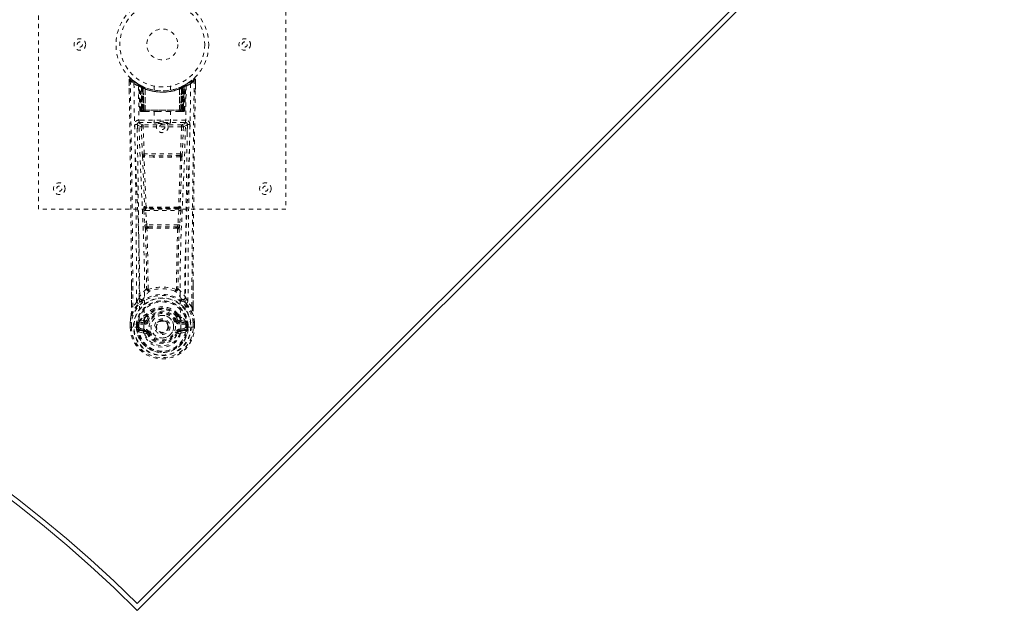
# Model space of a CAD drawing. Header units: inches. Extents: x 0.8 to 85.7, y 21.3 to 60.
# Tile 5 of 6: x 61.8 to 85.7, y 21.3 to 35.7. Entities that reach past the tile are written whole.
import ezdxf

# ---------------------------------------------------------------- set-up
doc = ezdxf.new("R2010")
doc.units = ezdxf.units.IN
doc.header["$MEASUREMENT"] = 0
doc.linetypes.add('SLD-Dashed', pattern=[0.075, 0.05, -0.025])
doc.linetypes.add('SLD-Solid', pattern=[0])

msp = doc.modelspace()

# ---------------------------------------------------------------- linework, layer by layer
at = {"color": 7, "linetype": 'SLD-Solid', "lineweight": 15}
for p, q in [((64.62, 21.516), (85.489, 42.386)), ((64.62, 21.349), (85.656, 42.386)), ((64.62, 21.516), (85.489, 42.386))]:
    msp.add_line(p, q, dxfattribs=at)
at = {"color": 7, "linetype": 'SLD-Dashed', "lineweight": 0}
for p, q in [((62.23, 31.084), (62.23, 39.084)), ((68.23, 39.084), (68.23, 31.084)), ((64.423, 34.225), (64.427, 33.995)), ((64.424, 34.156), (64.423, 34.225)), ((64.425, 34.226), (64.426, 34.156)), ((64.474, 34.248), (64.484, 34.238)), ((65.868, 34.155), (65.927, 34.199)), ((65.975, 34.238), (65.986, 34.248)), ((66.033, 33.995), (66.036, 34.225)), ((66.034, 34.168), (66.035, 34.226)), ((66.036, 34.225), (66.035, 34.168)), ((64.662, 34.11), (64.649, 34.118)), ((64.668, 34.106), (64.655, 34.114)), ((64.677, 34.085), (64.663, 34.093)), ((64.684, 33.488), (64.663, 34.093)), ((64.698, 33.488), (64.677, 34.085)), ((64.715, 34.082), (64.68, 34.1)), ((64.764, 34.039), (64.695, 34.075)), ((64.717, 33.459), (64.695, 34.075)), ((64.723, 34.045), (64.736, 34.071)), ((64.723, 34.045), (64.724, 33.488)), ((64.733, 34.04), (64.723, 34.045)), ((64.747, 34.066), (64.732, 34.073)), ((64.733, 34.04), (64.745, 34.066)), ((64.733, 33.488), (64.733, 34.04)), ((64.736, 34.071), (64.745, 34.066)), ((64.737, 34.039), (64.749, 34.065)), ((64.737, 33.488), (64.737, 34.039)), ((64.737, 34.039), (64.746, 34.034)), ((64.746, 34.034), (64.758, 34.06)), ((64.746, 34.034), (64.746, 33.488)), ((64.748, 34.065), (64.747, 34.066)), ((64.755, 34.03), (64.767, 34.056)), ((64.755, 34.03), (64.755, 33.459)), ((64.765, 34.026), (64.755, 34.03)), ((64.764, 34.039), (64.765, 34.039)), ((64.783, 33.459), (64.764, 34.039)), ((64.776, 34.052), (64.765, 34.026)), ((64.765, 34.039), (64.785, 33.459)), ((64.765, 33.459), (64.765, 34.026)), ((64.81, 34.01), (64.811, 34.009)), ((64.814, 33.459), (64.81, 34.01)), ((64.811, 34.009), (64.817, 33.459)), ((64.815, 34.036), (64.814, 34.037)), ((65.03, 34.074), (65.03, 33.977)), ((65.43, 33.977), (65.43, 34.074)), ((65.642, 33.459), (65.648, 34.009)), ((65.646, 34.037), (65.645, 34.036)), ((65.65, 34.01), (65.645, 33.459)), ((65.648, 34.009), (65.65, 34.01)), ((65.675, 33.459), (65.695, 34.039)), ((65.696, 34.039), (65.677, 33.459)), ((65.683, 34.052), (65.693, 34.056)), ((65.693, 34.056), (65.705, 34.03)), ((65.695, 34.039), (65.696, 34.039)), ((65.705, 34.03), (65.695, 34.026)), ((65.695, 34.026), (65.695, 33.459)), ((65.764, 34.075), (65.696, 34.039)), ((65.713, 34.034), (65.701, 34.06)), ((65.705, 33.459), (65.705, 34.03)), ((65.711, 34.065), (65.723, 34.039)), ((65.713, 34.066), (65.712, 34.065)), ((65.779, 34.1), (65.713, 34.066)), ((65.713, 34.034), (65.723, 34.039)), ((65.713, 33.488), (65.713, 34.034)), ((65.714, 34.066), (65.724, 34.071)), ((65.723, 34.039), (65.723, 33.488)), ((65.724, 34.071), (65.736, 34.045)), ((65.736, 34.045), (65.727, 34.04)), ((65.727, 34.04), (65.727, 33.488)), ((65.736, 33.488), (65.736, 34.045)), ((65.743, 33.459), (65.764, 34.075)), ((65.762, 33.488), (65.783, 34.085)), ((65.775, 33.488), (65.796, 34.093)), ((65.78, 34.1), (65.791, 34.107)), ((65.796, 34.093), (65.783, 34.085)), ((65.811, 34.118), (65.798, 34.11)), ((64.684, 33.488), (64.698, 33.488)), ((64.717, 33.459), (64.783, 33.459)), ((64.724, 33.488), (64.733, 33.488)), ((65.727, 33.488), (64.733, 33.488)), ((64.746, 33.488), (64.737, 33.488)), ((64.746, 33.488), (65.713, 33.488)), ((64.779, 33.459), (64.765, 33.459)), ((64.783, 33.459), (64.785, 33.459)), ((64.785, 33.459), (64.814, 33.459)), ((64.814, 33.459), (64.817, 33.459)), ((64.817, 33.459), (65.113, 33.459)), ((65.035, 33.459), (65.035, 33.174)), ((65.113, 33.459), (65.347, 33.459)), ((65.347, 33.459), (65.642, 33.459)), ((65.425, 33.174), (65.425, 33.459)), ((65.642, 33.459), (65.645, 33.459)), ((65.645, 33.459), (65.675, 33.459)), ((65.677, 33.459), (65.743, 33.459)), ((65.695, 33.459), (65.68, 33.459)), ((65.723, 33.488), (65.713, 33.488)), ((65.727, 33.488), (65.736, 33.488)), ((65.762, 33.488), (65.775, 33.488)), ((64.665, 33.251), (64.665, 33.19)), ((65.794, 33.251), (64.665, 33.251)), ((65.794, 33.19), (65.794, 33.251)), ((64.624, 33.137), (64.624, 32.951)), ((64.665, 33.19), (65.794, 33.19)), ((64.719, 33.087), (64.745, 32.424)), ((64.763, 33.133), (64.763, 33.088)), ((65.696, 33.133), (64.763, 33.133)), ((64.79, 32.426), (64.763, 33.088)), ((65.696, 33.088), (64.763, 33.088)), ((65.696, 33.088), (65.67, 32.426)), ((65.696, 33.133), (65.696, 33.088)), ((65.741, 33.087), (65.714, 32.424)), ((65.835, 32.951), (65.835, 33.137)), ((65.67, 32.426), (64.79, 32.426)), ((65.008, 32.349), (64.797, 32.36)), ((65.011, 32.383), (64.8, 32.389)), ((65.448, 32.383), (65.011, 32.383)), ((65.659, 32.389), (65.448, 32.383)), ((65.663, 32.36), (65.452, 32.349)), ((68.23, 31.084), (62.23, 31.084)), ((64.783, 31.055), (64.807, 30.702)), ((64.801, 31.149), (64.789, 31.145)), ((64.828, 31.058), (65.632, 31.058)), ((64.851, 30.705), (64.828, 31.058)), ((64.834, 31.103), (64.845, 31.107)), ((65.626, 31.103), (64.834, 31.103)), ((65.632, 31.058), (65.608, 30.705)), ((65.614, 31.107), (65.626, 31.103)), ((65.676, 31.055), (65.653, 30.702)), ((65.659, 31.149), (65.67, 31.145)), ((64.807, 30.702), (64.809, 30.674)), ((65.608, 30.705), (64.851, 30.705)), ((64.897, 30.624), (64.874, 30.624)), ((64.902, 30.66), (64.876, 30.66)), ((64.902, 30.66), (65.557, 30.66)), ((65.584, 30.66), (65.557, 30.66)), ((65.586, 30.624), (65.563, 30.624)), ((65.653, 30.702), (65.65, 30.674)), ((64.483, 28.712), (64.481, 29.28)), ((65.979, 29.267), (65.976, 28.712)), ((64.608, 28.832), (64.513, 28.715)), ((65.947, 28.715), (65.852, 28.832)), ((64.841, 28.507), (64.84, 28.501)), ((64.847, 28.534), (64.857, 28.55)), ((64.893, 28.483), (64.852, 28.393)), ((64.86, 28.5), (64.86, 28.494)), ((65.608, 28.393), (65.567, 28.483)), ((65.6, 28.494), (65.6, 28.5)), ((65.603, 28.55), (65.612, 28.534)), ((65.619, 28.507), (65.619, 28.501)), ((64.449, 28.335), (64.449, 28.331)), ((64.449, 28.223), (64.449, 28.331)), ((64.449, 28.223), (64.452, 28.223)), ((64.45, 28.331), (64.451, 28.222)), ((64.496, 28.223), (64.452, 28.223)), ((64.479, 28.332), (64.479, 28.223)), ((64.479, 28.223), (64.479, 28.223)), ((64.516, 28.223), (64.496, 28.223)), ((64.662, 28.223), (64.516, 28.223)), ((64.6, 28.227), (64.6, 28.28)), ((64.6, 28.227), (64.6, 28.227)), ((64.629, 28.279), (64.634, 28.293)), ((64.629, 28.278), (64.63, 28.227)), ((64.634, 28.227), (64.63, 28.227)), ((64.634, 28.293), (64.634, 28.227)), ((64.657, 28.351), (64.657, 28.351)), ((64.658, 28.351), (64.657, 28.351)), ((64.673, 28.364), (64.658, 28.351)), ((64.662, 28.223), (64.662, 28.224)), ((64.667, 28.325), (64.801, 28.355)), ((64.667, 28.325), (64.667, 28.295)), ((64.801, 28.325), (64.667, 28.325)), ((64.801, 28.295), (64.667, 28.295)), ((64.772, 28.384), (64.673, 28.364)), ((64.801, 28.355), (64.801, 28.325)), ((64.801, 28.295), (64.801, 28.325)), ((64.852, 28.393), (64.883, 28.38)), ((65.386, 28.241), (65.386, 28.234)), ((65.386, 28.234), (65.386, 28.22)), ((65.577, 28.38), (65.608, 28.393)), ((65.608, 28.393), (65.62, 28.374)), ((65.659, 28.355), (65.792, 28.325)), ((65.659, 28.325), (65.659, 28.355)), ((65.792, 28.325), (65.659, 28.325)), ((65.659, 28.295), (65.659, 28.325)), ((65.792, 28.295), (65.659, 28.295)), ((65.786, 28.364), (65.688, 28.384)), ((65.786, 28.364), (65.802, 28.351)), ((65.786, 28.364), (65.786, 28.364)), ((65.792, 28.295), (65.792, 28.325)), ((65.798, 28.223), (65.944, 28.223)), ((65.83, 28.279), (65.826, 28.293)), ((65.826, 28.293), (65.826, 28.227)), ((65.826, 28.227), (65.83, 28.227)), ((65.83, 28.227), (65.83, 28.278)), ((65.86, 28.28), (65.86, 28.227)), ((65.944, 28.223), (65.963, 28.223)), ((65.963, 28.223), (66.007, 28.223)), ((65.981, 28.223), (65.981, 28.332)), ((65.981, 28.223), (65.981, 28.223)), ((66.007, 28.223), (66.01, 28.223)), ((66.009, 28.222), (66.009, 28.331)), ((66.011, 28.331), (66.011, 28.335)), ((66.011, 28.223), (66.011, 28.331)), ((64.651, 28.107), (64.773, 28.08)), ((64.681, 28.173), (64.681, 28.143)), ((64.681, 28.173), (64.801, 28.173)), ((64.801, 28.119), (64.681, 28.143)), ((64.681, 28.143), (64.801, 28.143)), ((64.778, 28.171), (64.778, 28.171)), ((64.801, 28.173), (64.801, 28.143)), ((64.801, 28.119), (64.801, 28.143)), ((64.883, 28.089), (64.857, 28.078)), ((65.602, 28.078), (65.577, 28.089)), ((65.606, 28.085), (65.602, 28.078)), ((65.659, 28.173), (65.659, 28.143)), ((65.659, 28.173), (65.779, 28.173)), ((65.779, 28.143), (65.659, 28.119)), ((65.659, 28.119), (65.659, 28.143)), ((65.659, 28.143), (65.779, 28.143)), ((65.687, 28.08), (65.809, 28.107)), ((65.779, 28.143), (65.779, 28.173))]:
    msp.add_line(p, q, dxfattribs=at)
at = {"color": 7, "linetype": 'SLD-Dashed', "lineweight": 0, "flags": 128}
for points in [[(64.513, 28.715), (64.512, 29.485), (64.507, 30.253), (64.5, 31.02), (64.49, 31.785), (64.488, 31.979), (64.485, 32.176), (64.482, 32.345), (64.479, 32.532), (64.478, 32.61), (64.477, 32.691), (64.476, 32.775), (64.475, 32.849), (64.474, 32.869), (64.474, 32.903), (64.473, 32.951), (64.472, 33.012), (64.471, 33.1), (64.469, 33.205), (64.467, 33.329), (64.465, 33.47), (64.463, 33.595), (64.462, 33.693), (64.46, 33.787), (64.456, 34.023), (64.453, 34.226)], [(66.033, 34.226), (66.031, 34.233), (66.028, 34.241), (66.023, 34.247), (66.016, 34.252), (66.009, 34.255), (66.002, 34.255), (65.995, 34.254), (65.988, 34.25)], [(64.542, 34.132), (64.551, 33.377), (64.57, 32.624), (64.598, 31.874), (64.63, 31.129), (64.66, 30.39), (64.679, 29.658), (64.681, 28.935), (64.662, 28.223)], [(64.778, 28.171), (64.799, 28.883), (64.798, 29.606), (64.778, 30.337), (64.747, 31.076), (64.713, 31.82), (64.683, 32.569), (64.662, 33.322), (64.651, 34.076)], [(64.735, 34.069), (64.713, 34.082), (64.689, 34.095)], [(64.713, 34.082), (64.704, 34.086), (64.7, 34.085), (64.698, 34.079), (64.696, 34.073)], [(65.616, 34.027), (65.635, 34.032), (65.648, 34.038)], [(65.808, 34.076), (65.798, 33.322), (65.777, 32.569), (65.746, 31.82), (65.712, 31.076), (65.681, 30.337), (65.662, 29.606), (65.661, 28.884), (65.682, 28.171)], [(65.695, 34.026), (65.69, 34.036), (65.687, 34.044), (65.684, 34.05), (65.683, 34.052)], [(65.727, 34.04), (65.722, 34.05), (65.718, 34.059), (65.715, 34.064), (65.714, 34.066)], [(65.917, 34.132), (65.909, 33.377), (65.889, 32.624), (65.861, 31.874), (65.829, 31.129), (65.8, 30.39), (65.78, 29.658), (65.779, 28.935), (65.798, 28.223)], [(65.798, 34.11), (65.795, 34.109), (65.789, 34.105)], [(65.809, 34.117), (65.809, 34.117), (65.811, 34.118)], [(64.724, 33.488), (64.708, 33.488), (64.696, 33.488), (64.687, 33.488), (64.684, 33.488)], [(64.698, 33.488), (64.701, 33.488), (64.71, 33.488), (64.722, 33.488), (64.737, 33.488)], [(65.113, 33.459), (65.23, 33.469), (65.347, 33.459)], [(65.723, 33.488), (65.737, 33.488), (65.75, 33.488), (65.758, 33.488), (65.762, 33.488)], [(65.775, 33.488), (65.772, 33.488), (65.764, 33.488), (65.751, 33.488), (65.736, 33.488)], [(64.62, 33.144), (64.647, 33.115), (64.719, 33.087)], [(64.763, 33.133), (64.692, 33.161), (64.665, 33.19)], [(64.763, 33.088), (64.747, 33.087), (64.733, 33.087), (64.723, 33.087), (64.719, 33.087)], [(65.794, 33.19), (65.767, 33.161), (65.696, 33.133)], [(65.741, 33.087), (65.736, 33.087), (65.726, 33.087), (65.712, 33.087), (65.696, 33.088)], [(65.741, 33.087), (65.812, 33.115), (65.839, 33.144)], [(64.79, 32.426), (64.774, 32.425), (64.76, 32.424), (64.75, 32.424), (64.745, 32.424)], [(64.752, 32.356), (64.776, 31.751), (64.801, 31.149)], [(64.836, 31.143), (64.81, 31.746), (64.786, 32.353)], [(65.452, 32.349), (65.23, 32.349), (65.008, 32.349)], [(65.448, 32.383), (65.23, 32.383), (65.011, 32.383)], [(65.674, 32.353), (65.65, 31.746), (65.624, 31.143)], [(65.707, 32.356), (65.684, 31.751), (65.659, 31.149)], [(65.714, 32.424), (65.71, 32.424), (65.699, 32.424), (65.685, 32.425), (65.67, 32.426)], [(64.828, 31.058), (64.82, 31.057), (64.812, 31.057), (64.805, 31.056), (64.798, 31.056), (64.793, 31.055), (64.788, 31.055), (64.785, 31.055), (64.783, 31.055)], [(64.845, 31.107), (64.837, 31.108), (64.829, 31.111), (64.823, 31.116), (64.82, 31.121), (64.82, 31.128), (64.823, 31.134), (64.828, 31.139), (64.836, 31.143)], [(65.624, 31.143), (65.631, 31.139), (65.637, 31.134), (65.639, 31.128), (65.639, 31.121), (65.636, 31.116), (65.631, 31.111), (65.623, 31.108), (65.614, 31.107)], [(65.676, 31.055), (65.671, 31.055), (65.661, 31.056), (65.647, 31.057), (65.632, 31.058)], [(64.851, 30.705), (64.836, 30.704), (64.822, 30.703), (64.812, 30.702), (64.807, 30.702)], [(64.822, 30.617), (64.843, 29.884), (64.849, 29.16)], [(64.885, 29.149), (64.879, 29.876), (64.857, 30.61)], [(65.602, 30.61), (65.581, 29.876), (65.575, 29.149)], [(65.653, 30.702), (65.648, 30.702), (65.638, 30.703), (65.624, 30.704), (65.608, 30.705)], [(65.638, 30.617), (65.616, 29.884), (65.61, 29.16)], [(64.484, 29.28), (64.484, 29.055), (64.485, 28.713)], [(64.847, 29.152), (64.749, 29.057), (64.667, 28.95)], [(64.847, 29.152), (64.849, 29.142), (64.854, 29.133), (64.86, 29.127), (64.867, 29.123), (64.875, 29.122), (64.882, 29.125), (64.889, 29.13), (64.895, 29.138)], [(65.564, 29.138), (65.57, 29.13), (65.577, 29.125), (65.585, 29.122), (65.593, 29.123), (65.6, 29.127), (65.606, 29.133), (65.61, 29.142), (65.612, 29.152)], [(65.612, 29.152), (65.711, 29.057), (65.793, 28.95)], [(65.975, 28.713), (65.975, 29.086), (65.976, 29.267)], [(64.474, 28.509), (64.551, 28.667), (64.651, 28.795)], [(64.483, 28.712), (64.483, 28.713), (64.484, 28.713), (64.487, 28.713), (64.491, 28.714), (64.496, 28.714), (64.501, 28.714), (64.507, 28.715), (64.513, 28.715)], [(64.747, 28.887), (64.756, 28.896), (64.761, 28.902)], [(65.713, 28.887), (65.704, 28.896), (65.699, 28.902)], [(65.809, 28.795), (65.909, 28.667), (65.985, 28.509)], [(65.976, 28.712), (65.976, 28.713), (65.975, 28.713), (65.973, 28.713), (65.969, 28.714), (65.964, 28.714), (65.958, 28.714), (65.952, 28.715), (65.947, 28.715)], [(64.474, 28.509), (64.46, 28.433), (64.449, 28.335)], [(64.474, 28.509), (64.473, 28.504), (64.472, 28.499)], [(64.673, 28.364), (64.75, 28.446), (64.841, 28.507)], [(64.84, 28.501), (64.817, 28.457), (64.795, 28.404)], [(64.841, 28.507), (64.845, 28.53), (64.847, 28.534)], [(64.874, 28.473), (64.864, 28.473), (64.854, 28.478)], [(64.86, 28.5), (64.863, 28.513), (64.871, 28.525)], [(64.862, 28.489), (64.871, 28.484), (64.881, 28.481), (64.888, 28.48), (64.893, 28.483)], [(65.567, 28.483), (65.571, 28.48), (65.579, 28.481), (65.588, 28.484), (65.598, 28.489)], [(65.606, 28.478), (65.595, 28.473), (65.586, 28.473)], [(65.589, 28.525), (65.596, 28.514), (65.6, 28.5)], [(65.612, 28.534), (65.615, 28.53), (65.619, 28.507)], [(65.619, 28.507), (65.71, 28.446), (65.786, 28.364)], [(65.619, 28.501), (65.643, 28.457), (65.665, 28.404)], [(65.987, 28.499), (65.987, 28.504), (65.985, 28.509)], [(66.011, 28.335), (66, 28.433), (65.985, 28.509)], [(66.011, 28.331), (66, 28.426), (65.987, 28.499)], [(64.449, 28.335), (64.45, 28.335), (64.452, 28.335), (64.455, 28.335), (64.458, 28.334), (64.463, 28.334), (64.468, 28.333), (64.473, 28.332), (64.479, 28.332)], [(64.449, 28.331), (64.449, 28.331), (64.45, 28.331), (64.452, 28.331), (64.456, 28.331), (64.461, 28.332), (64.466, 28.332), (64.472, 28.332), (64.479, 28.332)], [(64.479, 28.223), (64.473, 28.223), (64.467, 28.223), (64.461, 28.223), (64.456, 28.223), (64.453, 28.223), (64.45, 28.223), (64.449, 28.223), (64.449, 28.223)], [(64.63, 28.227), (64.626, 28.227), (64.62, 28.227), (64.61, 28.227), (64.6, 28.227)], [(64.667, 28.295), (64.65, 28.298), (64.635, 28.305)], [(64.657, 28.351), (64.651, 28.345), (64.642, 28.338)], [(64.662, 28.223), (64.678, 28.206), (64.707, 28.19)], [(64.707, 28.19), (64.74, 28.179), (64.778, 28.171)], [(64.795, 28.404), (64.783, 28.389), (64.772, 28.384)], [(64.911, 28.368), (64.905, 28.371), (64.9, 28.373), (64.896, 28.375), (64.892, 28.376), (64.888, 28.378), (64.885, 28.379), (64.884, 28.38), (64.883, 28.38)], [(65.549, 28.368), (65.554, 28.371), (65.559, 28.373), (65.564, 28.375), (65.568, 28.376), (65.572, 28.378), (65.574, 28.379), (65.576, 28.38), (65.577, 28.38)], [(65.665, 28.404), (65.676, 28.389), (65.688, 28.384)], [(65.682, 28.17), (65.72, 28.179), (65.753, 28.19)], [(65.753, 28.19), (65.782, 28.205), (65.798, 28.223)], [(65.825, 28.305), (65.809, 28.298), (65.792, 28.295)], [(65.817, 28.338), (65.811, 28.343), (65.802, 28.351)], [(65.981, 28.332), (65.987, 28.332), (65.992, 28.333), (65.997, 28.334), (66.001, 28.334), (66.005, 28.335), (66.008, 28.335), (66.01, 28.335), (66.011, 28.335)], [(65.981, 28.332), (65.987, 28.332), (65.993, 28.332), (65.999, 28.332), (66.004, 28.331), (66.007, 28.331), (66.01, 28.331), (66.011, 28.331), (66.011, 28.331)], [(66.01, 28.223), (66.011, 28.223), (66.009, 28.223), (66.007, 28.223), (66.003, 28.223), (65.999, 28.223), (65.993, 28.223), (65.987, 28.223), (65.981, 28.223)], [(64.639, 28.157), (64.658, 28.169), (64.681, 28.173)], [(64.778, 28.171), (64.782, 28.089), (64.805, 28.008), (64.845, 27.933), (64.901, 27.866), (64.971, 27.811), (65.052, 27.771), (65.139, 27.746), (65.23, 27.737), (65.32, 27.746), (65.408, 27.771), (65.488, 27.811), (65.558, 27.866), (65.614, 27.933), (65.655, 28.008), (65.677, 28.089), (65.682, 28.17)], [(64.911, 28.1), (64.905, 28.098), (64.9, 28.096), (64.896, 28.094), (64.892, 28.092), (64.888, 28.091), (64.885, 28.09), (64.884, 28.089), (64.883, 28.089)], [(65.549, 28.1), (65.554, 28.098), (65.559, 28.096), (65.564, 28.094), (65.568, 28.092), (65.572, 28.091), (65.574, 28.09), (65.576, 28.089), (65.577, 28.089)], [(65.602, 28.078), (65.604, 28.077), (65.61, 28.075), (65.618, 28.071), (65.628, 28.067), (65.638, 28.063), (65.647, 28.059), (65.653, 28.057), (65.657, 28.055)], [(65.682, 28.171), (65.682, 28.171), (65.682, 28.17)], [(65.779, 28.173), (65.801, 28.169), (65.821, 28.157)]]:
    msp.add_lwpolyline(points, dxfattribs=at)
at = {"color": 7, "linetype": 'SLD-Dashed', "lineweight": 0}
for centre, radius in [((65.23, 35.084), 1.125), ((65.23, 35.084), 1.03), ((65.23, 35.084), 0.376), ((63.23, 35.084), 0.141), ((63.23, 35.084), 0.0625), ((67.23, 35.084), 0.141), ((67.23, 35.084), 0.0625), ((65.23, 33.084), 0.141), ((65.23, 33.084), 0.0625), ((62.73, 31.584), 0.141), ((62.73, 31.584), 0.0625), ((67.73, 31.584), 0.141), ((67.73, 31.584), 0.0625), ((65.23, 28.234), 0.7), ((65.23, 28.234), 0.69), ((65.23, 28.234), 0.623), ((65.23, 28.234), 0.32), ((65.23, 28.234), 0.275), ((65.23, 28.234), 0.188), ((65.23, 28.234), 0.156), ((65.23, 28.234), 0.142), ((65.23, 28.234), 0.14), ((65.23, 28.234), 0.138)]:
    msp.add_circle(centre, radius, dxfattribs=at)
for centre, radius, start, end in [((64.453, 34.226), 0.03, 47.8747, 180.8666), ((64.461, 33.046), 1.18, 90.3907, 91.8479), ((65.237, 35.136), 1.221, 228.2145, 235.3118), ((66.581, 32.311), 2.862, 137.4051, 138.0036), ((65.23, 35.085), 1.158, 227.8872, 312.1136), ((65.227, 35.081), 1.123, 227.9164, 235.376), ((64.572, 34.132), 0.03, 55.9462, 179.9458), ((65.198, 35.029), 1.064, 234.3727, 244.9428), ((65.232, 35.082), 1.124, 304.6276, 312.0788), ((65.887, 34.132), 0.03, 0.0524, 124.0556), ((65.222, 35.136), 1.221, 304.6887, 311.7845), ((480.143, 26.986), 414.2, 178.99844, 179.76088), ((401.761, 27.85), 335.786, 178.92196, 179.75833), ((66.006, 34.226), 0.03, 359.135, 132.1248), ((64.134, 32.543), 2.517, 41.9553, 42.636), ((65.988, 32.536), 1.69, 88.3722, 89.3893), ((-270.267, 27.86), 334.75, 0.24306, 1.07765), ((65.213, 35.315), 1.36, 240.4667, 245.6258), ((65.23, 35.084), 1.128, 235.3626, 240.5081), ((64.633, 34.092), 0.03, 1.9855, 58.978), ((65.094, 34.857), 0.863, 238.9303, 239.7738), ((64.692, 34.064), 0.0428, 114.1616, 163.0452), ((65.23, 35.116), 1.19, 240.9032, 299.0966), ((64.647, 34.097), 0.02, 342.7423, 49.6224), ((64.647, 34.084), 0.0299, 1.9098, 59.745), ((65.23, 35.084), 1.127, 239.762, 244.7547), ((65.204, 34.7), 0.812, 228.2748, 233.7152), ((65.23, 35.084), 1.127, 240.5082, 299.4918), ((65.201, 34.691), 0.801, 229.1466, 234.5816), ((64.666, 34.074), 0.0299, 1.8016, 60.7966), ((65.232, 35.088), 1.131, 240.835, 245.7537), ((65.206, 34.692), 0.801, 230.4101, 235.7426), ((38.978, 32.802), 25.749, 1.462, 2.8402), ((65.23, 35.083), 1.155, 244.5268, 295.4732), ((65.23, 35.083), 1.155, 245.2589, 294.7411), ((64.734, 34.039), 0.0297, 1.4786, 64.5397), ((64.735, 34.038), 0.0297, 1.4831, 64.5902), ((65.167, 34.946), 0.976, 244.5444, 247.4755), ((65.181, 34.63), 0.723, 234.8064, 239.0699), ((65.23, 35.083), 1.155, 246.2582, 293.7418), ((64.78, 34.028), 0.0346, 329.0231, 15.0669), ((64.781, 34.027), 0.0347, 329.1014, 15.1337), ((65.23, 35.048), 1.12, 248.0447, 291.9529), ((65.678, 34.027), 0.0345, 164.7148, 211.0448), ((65.679, 34.028), 0.0346, 164.9368, 210.9733), ((65.278, 34.629), 0.722, 300.9285, 305.1942), ((65.234, 35.075), 1.117, 294.2154, 299.1965), ((65.724, 34.038), 0.0297, 115.4093, 178.521), ((65.725, 34.039), 0.0297, 115.4618, 178.5235), ((65.252, 34.694), 0.803, 304.263, 309.5842), ((65.26, 34.69), 0.8, 305.4121, 310.8585), ((65.256, 34.699), 0.811, 306.2823, 311.7287), ((91.499, 32.802), 25.767, 177.1602, 178.5375), ((65.794, 34.074), 0.0299, 119.2091, 178.1966), ((65.792, 34.076), 0.0273, 117.6393, 182.2915), ((65.813, 34.084), 0.0299, 120.2495, 178.0957), ((65.23, 35.084), 1.127, 299.4913, 304.6386), ((65.767, 34.064), 0.0429, 16.9751, 65.8183), ((65.826, 34.092), 0.03, 121.0191, 178.0134), ((65.822, 34.094), 0.0264, 119.4109, 183.7874), ((65.246, 35.318), 1.363, 294.381, 299.5284), ((64.714, 33.489), 0.03, 181.9965, 269.9951), ((64.746, 33.533), 0.0753, 216.302, 253.1047), ((64.728, 33.489), 0.03, 181.9711, 269.9689), ((64.742, 33.639), 0.177, 260.4294, 268.5121), ((65.3, 33.482), 0.576, 179.3916, 182.0735), ((65.146, 33.481), 0.413, 179.0094, 183.0244), ((65.331, 33.482), 0.594, 179.4065, 182.0084), ((65.175, 33.481), 0.429, 179.0478, 182.9163), ((65.284, 33.481), 0.429, 357.0837, 0.9522), ((65.128, 33.482), 0.594, 357.9916, 0.5935), ((65.718, 33.646), 0.185, 271.3834, 279.0496), ((65.313, 33.481), 0.413, 356.9756, 0.9906), ((65.732, 33.489), 0.03, 270.0288, 358.0312), ((65.714, 33.533), 0.0753, 286.8966, 323.6994), ((65.161, 33.482), 0.575, 357.9271, 0.6178), ((65.745, 33.489), 0.03, 270.0048, 358.0058), ((64.665, 33.146), 0.105, 89.9858, 180.8821), ((65.794, 33.146), 0.105, 359.1179, 90.0143), ((64.589, 32.289), 0.855, 87.888, 91.9069), ((-224.386, 27.805), 288.995, 0.20368, 1.05858), ((64.665, 33.145), 0.045, 90.004, 180.9438), ((-225.933, 27.807), 290.602, 0.22544, 1.05233), ((64.764, 33.088), 0.0451, 90.4419, 181.6977), ((65.696, 33.088), 0.0451, 358.2764, 89.5543), ((356.396, 27.807), 290.606, 178.94771, 179.77459), ((65.794, 33.145), 0.045, 359.0556, 89.9967), ((65.871, 32.289), 0.855, 88.0932, 92.113), ((368.368, 27.656), 302.518, 178.96051, 179.7772), ((65.261, 32.443), 0.516, 182.1916, 189.7876), ((64.797, 32.347), 0.0452, 90.1303, 168.5545), ((64.778, 32.448), 0.0956, 254.3757, 274.7223), ((64.798, 32.37), 0.0216, 94.0711, 235.9966), ((64.796, 32.348), 0.0114, 88.4999, 157.4671), ((64.924, 32.435), 0.134, 183.7331, 198.5296), ((64.801, 32.393), 0.00464, 195.4142, 262.7821), ((64.908, 32.361), 0.111, 165.3898, 180.511), ((65.09, 32.358), 0.0822, 162.24, 186.0028), ((65.37, 32.358), 0.0822, 354.0018, 17.7514), ((65.659, 32.393), 0.00459, 276.8323, 344.7645), ((65.552, 32.361), 0.111, 359.5358, 14.7019), ((65.536, 32.435), 0.134, 341.4622, 356.2714), ((65.662, 32.37), 0.0216, 304.0028, 85.9295), ((65.663, 32.347), 0.0452, 11.4441, 89.8711), ((65.663, 32.348), 0.0114, 22.2099, 91.2708), ((65.682, 32.448), 0.0956, 265.2772, 285.6247), ((65.199, 32.443), 0.515, 350.2092, 357.8099), ((64.971, 31.088), 0.191, 162.6873, 189.9474), ((64.834, 31.148), 0.0451, 183.9439, 269.3365), ((64.846, 31.152), 0.0451, 184.0951, 269.3049), ((64.828, 31.21), 0.0668, 245.6183, 276.118), ((64.877, 31.074), 0.052, 146.8553, 198.528), ((64.852, 31.149), 0.0174, 200.0855, 265.4722), ((64.855, 31.045), 0.0627, 88.5417, 99.0662), ((64.886, 31.128), 0.0353, 173.7897, 215.2061), ((65.23, -4.584), 35.718, 89.392, 90.6084), ((65.23, -1.594), 32.704, 89.3468, 90.6534), ((65.574, 31.128), 0.0353, 324.7987, 6.216), ((65.604, 31.044), 0.0635, 80.9825, 91.4908), ((65.607, 31.15), 0.0183, 275.788, 338.1196), ((65.614, 31.152), 0.0451, 270.6966, 355.9049), ((65.631, 31.21), 0.0667, 263.8706, 294.4057), ((65.625, 31.148), 0.0451, 270.6645, 356.0537), ((65.583, 31.074), 0.0518, 341.3889, 33.2278), ((65.488, 31.088), 0.191, 350.055, 17.3088), ((65.013, 30.689), 0.204, 184.0595, 200.6687), ((64.868, 30.616), 0.0464, 92.4776, 179.2389), ((64.851, 30.671), 0.0615, 242.1264, 275.9601), ((64.867, 30.635), 0.0271, 90.6852, 249.4088), ((64.933, 30.71), 0.0824, 183.6474, 215.4483), ((64.875, 30.605), 0.0186, 94.6027, 165.3464), ((64.875, 30.679), 0.0184, 242.0361, 273.5257), ((64.952, 30.637), 0.0795, 162.8021, 189.4339), ((64.958, 30.633), 0.0624, 154.2162, 188.719), ((65.23, 62.973), 32.351, 269.4099, 270.5901), ((65.23, 64.036), 33.378, 269.4375, 270.5625), ((65.501, 30.633), 0.0623, 351.2595, 25.8089), ((65.585, 30.678), 0.0176, 265.7048, 298.7534), ((65.508, 30.637), 0.0795, 350.5763, 17.2002), ((65.584, 30.605), 0.0186, 14.5451, 85.3352), ((65.528, 30.71), 0.0807, 324.2154, 356.6916), ((65.591, 30.616), 0.0464, 0.7602, 87.5233), ((65.593, 30.635), 0.0271, 290.5903, 89.3157), ((65.609, 30.671), 0.0615, 264.0399, 297.8736), ((65.447, 30.689), 0.204, 339.3348, 355.9368), ((64.837, 29.159), 0.0126, 326.447, 4.185), ((64.908, 29.157), 0.0607, 184.6236, 287.3252), ((64.882, 29.203), 0.0541, 233.0502, 273.2367), ((64.899, 29.151), 0.014, 187.7966, 254.3578), ((65.23, 28.225), 0.972, 69.8637, 110.1345), ((65.23, 28.306), 0.849, 69.0469, 110.9531), ((65.552, 29.157), 0.0607, 252.6748, 355.3764), ((65.561, 29.151), 0.014, 285.6348, 352.2042), ((65.578, 29.203), 0.0541, 266.7661, 306.9446), ((65.623, 29.159), 0.0126, 175.8357, 213.5364), ((65.23, 28.234), 0.787, 7.3679, 172.6321), ((65.23, 28.234), 0.758, 7.368, 172.632), ((62.141, 30.145), 2.795, 331.9765, 334.6835), ((64.728, 28.953), 0.0607, 182.35, 303.2476), ((65.501, 28.45), 0.867, 131.5103, 148.5603), ((64.954, 29.154), 0.0612, 194.8603, 242.4299), ((65.505, 29.154), 0.0612, 297.5701, 345.1397), ((64.958, 28.45), 0.868, 31.4429, 48.486), ((65.732, 28.953), 0.0607, 236.7596, 357.6463), ((68.318, 30.145), 2.793, 205.3151, 208.0231), ((63.048, 28.678), 1.436, 352.8151, 1.3449), ((58.88, 29.677), 5.715, 348.205, 350.2999), ((65.23, 28.234), 0.632, 4.1187, 175.8813), ((64.859, 29.079), 0.352, 224.3764, 233.6415), ((65.23, 28.234), 0.602, 4.2517, 175.7483), ((66.223, 27.248), 2.206, 131.9963, 135.4483), ((65.177, 28.283), 0.417, 111.8218, 140.2637), ((65.23, 28.222), 0.455, 35.9729, 144.0272), ((65.23, 28.192), 0.49, 42.8676, 137.1324), ((65.23, 28.211), 0.504, 65.7099, 114.2904), ((65.283, 28.284), 0.416, 39.7067, 68.2089), ((64.237, 27.247), 2.206, 44.5515, 48.0024), ((65.6, 29.079), 0.352, 306.3582, 315.6255), ((71.589, 29.679), 5.725, 189.7012, 191.7925), ((67.393, 28.678), 1.417, 178.6005, 187.2433), ((65.714, 28.238), 1.269, 168.1228, 175.7625), ((65.119, 28.087), 0.532, 119.572, 150.2117), ((64.859, 28.522), 0.0285, 228.6743, 271.1506), ((64.87, 28.503), 0.0299, 184.5122, 237.2388), ((64.859, 28.528), 0.0285, 228.7149, 271.1612), ((64.363, 28.821), 0.599, 325.0681, 326.387), ((64.886, 28.55), 0.029, 181.3363, 239.0781), ((64.865, 28.493), 0.00484, 175.6592, 234.2562), ((64.874, 28.496), 0.0228, 269.5513, 325.8637), ((65.23, 28.234), 0.376, 22.774, 157.226), ((65.23, 28.243), 0.413, 35.4712, 144.5332), ((65.23, 28.234), 0.346, 22.7741, 157.2259), ((65.23, 28.234), 0.275, 89.9999, 270.0001), ((65.23, 28.234), 0.275, 269.9999, 90.0001), ((65.585, 28.496), 0.0228, 214.1614, 270.4492), ((65.574, 28.55), 0.029, 300.9186, 358.667), ((65.595, 28.493), 0.00483, 305.7239, 4.3488), ((66.152, 28.859), 0.666, 213.6827, 214.8702), ((65.6, 28.528), 0.0285, 268.8388, 311.2851), ((65.6, 28.522), 0.0285, 268.8558, 311.3215), ((65.338, 28.085), 0.535, 29.8505, 60.3536), ((65.589, 28.503), 0.0301, 303.0085, 355.3622), ((65.23, 28.234), 0.781, 180.8691, 0), ((65.23, 28.234), 0.781, 180.8627, 359.1373), ((65.23, 28.234), 0.751, 180.8898, 359.1373), ((64.63, 28.879), 0.6, 267.1297, 269.985), ((65.23, 28.234), 0.63, 180.7178, 359.2822), ((65.23, 28.234), 0.6, 180.7178, 359.2822), ((65.23, 28.234), 0.599, 173.2568, 174.3599), ((65.23, 28.234), 0.596, 180.7437, 187.5062), ((64.757, 28.296), 0.122, 159.7421, 175.7931), ((64.667, 28.356), 0.0305, 215.6365, 270.5449), ((65.23, 28.208), 0.568, 178.4775, 1.5215), ((64.802, 28.385), 0.0299, 181.6326, 269.1158), ((64.825, 28.409), 0.0308, 189.2242, 329.7559), ((64.796, 28.415), 0.06, 275.056, 338.6859), ((64.801, 28.414), 0.089, 270, 337.226), ((64.801, 28.414), 0.119, 269.9994, 337.2262), ((65.23, 28.234), 0.157, 84.8878, 105.7451), ((65.659, 28.414), 0.119, 202.7738, 270.0006), ((65.659, 28.414), 0.089, 202.774, 270), ((65.635, 28.409), 0.0308, 210.2886, 350.7382), ((65.659, 28.405), 0.0502, 217.9699, 269.2829), ((65.658, 28.385), 0.0299, 270.8842, 358.3674), ((65.793, 28.356), 0.0305, 269.4502, 324.3684), ((65.738, 28.303), 0.0864, 0.8347, 23.634), ((65.23, 28.234), 0.596, 352.4937, 359.2563), ((65.23, 28.234), 0.599, 5.6401, 6.7432), ((65.83, 28.88), 0.6, 270.0151, 272.8702), ((65.829, 26.947), 1.28, 88.6178, 89.95), ((64.871, 28.187), 0.234, 187.5681, 200.0312), ((64.68, 28.114), 0.0298, 88.6147, 192.2759), ((64.802, 28.089), 0.0301, 91.1961, 198.1724), ((64.764, 28.039), 0.0412, 22.4989, 77.8625), ((64.801, 28.054), 0.119, 22.7738, 90.0006), ((64.801, 28.054), 0.089, 22.774, 90), ((64.795, 28.052), 0.0675, 22.9254, 84.9773), ((66.474, 24.151), 4.246, 112.3731, 113.1755), ((65.23, 28.234), 0.463, 202.774, 337.226), ((65.23, 28.234), 0.404, 202.774, 337.226), ((65.23, 28.234), 0.376, 202.774, 337.226), ((65.23, 28.234), 0.346, 202.7741, 337.2259), ((65.659, 28.054), 0.119, 89.9994, 157.2262), ((65.659, 28.054), 0.089, 90, 157.226), ((65.664, 28.052), 0.0676, 95.0424, 150.0514), ((65.695, 28.039), 0.0412, 102.1251, 157.5135), ((65.658, 28.089), 0.0301, 341.8279, 88.8037), ((65.779, 28.114), 0.0298, 347.7232, 91.3862), ((65.589, 28.187), 0.234, 339.9719, 352.4287)]:
    msp.add_arc(centre, radius, start, end, dxfattribs=at)
at = {"color": 7, "linetype": 'SLD-Solid', "lineweight": 15}
for radius, start, end in [(30.368, 45.2228, 134.7772), (30.368, 45.2228, 134.7772), (30.25, 45, 135)]:
    msp.add_arc((43.23, -0.041), radius, start, end, dxfattribs=at)
at = {"color": 7, "linetype": 'SLD-Dashed', "lineweight": 0}
msp.add_ellipse((65.23, 33.174), major_axis=(0.195, 0), ratio=0.034921, dxfattribs=at)

doc.saveas('drawing.dxf')
